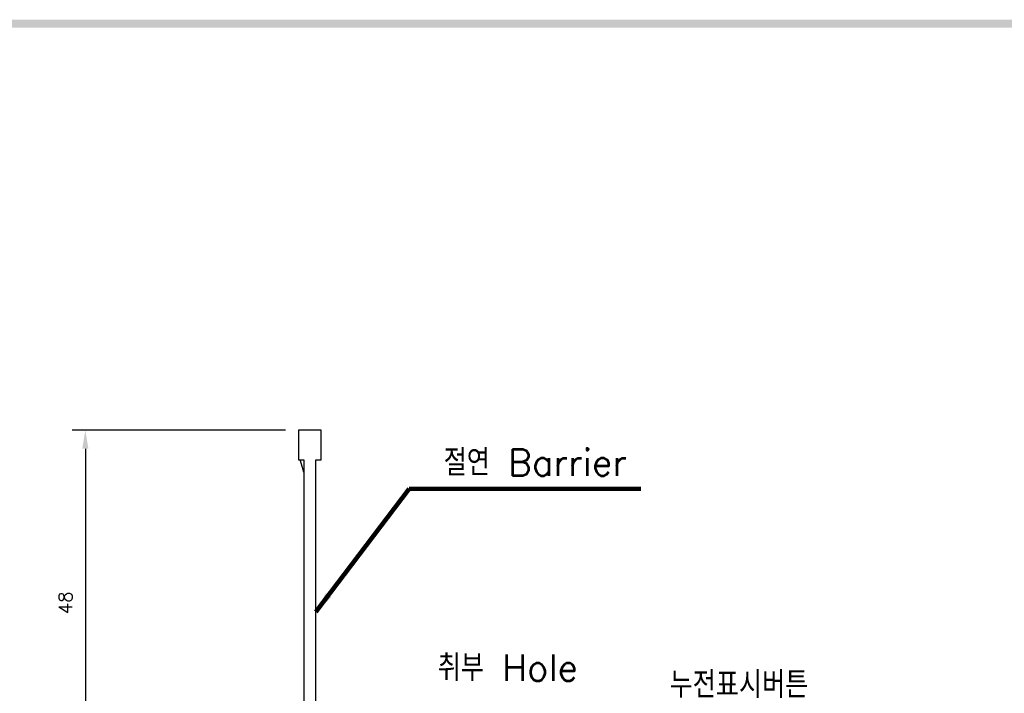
# Model space of a CAD drawing. Extents: x -6 to 988, y -5 to 692.
# Tile 11 of 24: x 245 to 394, y 586 to 688. Entities that reach past the tile are written whole.
import ezdxf

# ---------------------------------------------------------------- set-up
doc = ezdxf.new("R2010")
doc.units = 0
doc.header["$MEASUREMENT"] = 0
doc.layers.get('0').update_dxf_attribs({"linetype": 'CONTINUOUS'})
doc.layers.add('di', color=3, linetype='CONTINUOUS')
doc.layers.add('dwg', color=7, linetype='CONTINUOUS')
doc.styles.add('KIM', font='ROMANS.shx', dxfattribs={"height": 5, "bigfont": 'GSG1.shx'})
doc.styles.get("Standard").update_dxf_attribs({"font": 'romans.shx', "height": 2, "bigfont": 'hgs.shx'})
doc.dimstyles.get("Standard").update_dxf_attribs({"dimscale": 0, "dimtxt": 2, "dimasz": 2, "dimexe": 0.5, "dimexo": 0.5, "dimgap": 1, "dimtad": 1, "dimdsep": 46, "dimtxsty": 'Standard', "dimcen": 0, "dimclrd": 3, "dimclre": 3, "dimclrt": 3, "dimadec": 0, "dimazin": 2, "dimtp": 0.1, "dimtm": 0.1, "dimtfac": 1, "dimtmove": 0, "dimatfit": 3, "dimfxl": 0, "dimtolj": 1, "dimarcsym": 0})
doc.dimstyles.new('STANDARD$0', dxfattribs={"dimtxt": 5, "dimasz": 5, "dimexe": 1, "dimexo": 2, "dimgap": 2, "dimtad": 1, "dimdec": 4, "dimzin": 12, "dimdsep": 46, "dimtxsty": 'KIM', "dimcen": -1, "dimdle": 0.1, "dimadec": 0, "dimazin": 0, "dimtfac": 1, "dimtdec": 4, "dimtmove": 0, "dimatfit": 3, "dimfxl": 0, "dimtolj": 1, "dimtzin": 0, "dimarcsym": 0})

# ---------------------------------------------------------------- blocks, each defined once
blk = doc.blocks.new('12323')
for p, q in [((3740.7, 1408.13), (3738.5, 1408.13)), ((3738.5, 1408.13), (3738.5, 1404.73)), ((3743, 1408.13), (3738.5, 1408.13)), ((3743, 1407.33), (3743, 1408.13)), ((3792.3, 1407.98), (3790.8, 1407.33)), ((3792.9, 1407.98), (3792.3, 1407.98)), ((3792.9, 1404.88), (3792.9, 1407.98)), ((3790.8, 1407.33), (3743, 1407.33)), ((3743, 1405.53), (3790.8, 1405.53)), ((3743, 1405.53), (3790.8, 1405.53)), ((3743, 1404.73), (3743, 1405.53)), ((3743.65, 1405.18), (3743, 1404.98)), ((3744.85, 1405.53), (3743.65, 1405.18)), ((3790.8, 1405.53), (3792.3, 1404.88)), ((3792.3, 1404.88), (3792.9, 1404.88)), ((3738.5, 1404.73), (3740.7, 1404.73)), ((3738.5, 1404.73), (3743, 1404.73))]:
    blk.add_line(p, q)
blk = doc.blocks.new('*D159')
at = {"layer": 'di'}
for p, q in [((285.28, 626.18), (253.02, 626.18)), ((255.02, 623.38), (255.02, 578.88)), ((262.78, 576.08), (253.02, 576.08))]:
    blk.add_line(p, q, dxfattribs=at)
for points in [[(254.55, 623.38), (255.48, 623.38), (255.02, 626.18)], [(254.55, 578.88), (255.48, 578.88), (255.02, 576.08)]]:
    blk.add_solid(points, dxfattribs=at)
at = {"layer": 'di', "insert": (252.02, 600.07), "char_height": 2, "attachment_point": 5, "rotation": 90}
blk.add_mtext('\\A1;48', dxfattribs=at)

msp = doc.modelspace()

# ---------------------------------------------------------------- linework, layer by layer
at = {"layer": 'dwg'}
msp.add_trace([(4.5, 688.3), (5.7, 687.1), (983.7, 688.3), (982.5, 687.1)], dxfattribs=at)

# ---------------------------------------------------------------- block references
at = {"layer": 'di', "rotation": 270}
msp.add_blockref('12323', (-1117.447, 4364.681), dxfattribs=at)

# ---------------------------------------------------------------- texts
at = {"layer": 'di', "char_height": 4, "attachment_point": 7}
for s, insert in [('절연 Barrier', (309.236, 619.287)), ('취부 Hole', (308.336, 588.237)), ('누전표시버튼', (343.422, 585.673))]:
    msp.add_mtext(s, dxfattribs=dict(at, insert=insert))

# ---------------------------------------------------------------- dimensions: what is measured, and where the dimension line sits
at = {"layer": 'di'}
dim = msp.add_linear_dim(base=(255.016, 576.083), p1=(287.278, 626.183), p2=(264.778, 576.083), angle=90, text='48', dimstyle='STANDARD$0', override={"dimtxt": 3, "dimasz": 2.8, "dimexe": 2, "dimdec": 2, "dimzin": 8, "dimtxsty": 'Standard', "dimcen": 0, "dimclrd": 256, "dimclre": 256, "dimclrt": 256, "dimadec": 2, "dimazin": 2, "dimtfac": 0.6, "dimtdec": 2, "dimtzin": 8, "dimlwd": 65535, "dimlwe": 65535, "dimarcsym": 1}, dxfattribs=at)
dim.commit()
dim.dimension.update_dxf_attribs({"geometry": '*D159', "text_midpoint": (255.016, 600.07), "dimtype": 160})

# ---------------------------------------------------------------- leaders
at = {"layer": 'di', "annotation_type": 0, "has_hookline": 1, "hookline_direction": 0, "text_width": 29.81}
msp.add_leader([(289.878, 598.671), (304.036, 617.287), (307.236, 617.287)], dimstyle='Standard', override={"dimscale": 1, "dimtxt": 4, "dimasz": 3.2, "dimexe": 2, "dimexo": 2, "dimgap": 2, "dimclrd": 256, "dimclre": 256, "dimclrt": 256, "dimadec": 2, "dimtfac": 0.6, "dimlwd": 65535, "dimlwe": 65535, "dimarcsym": 1}, dxfattribs=at)

doc.saveas('drawing.dxf')
